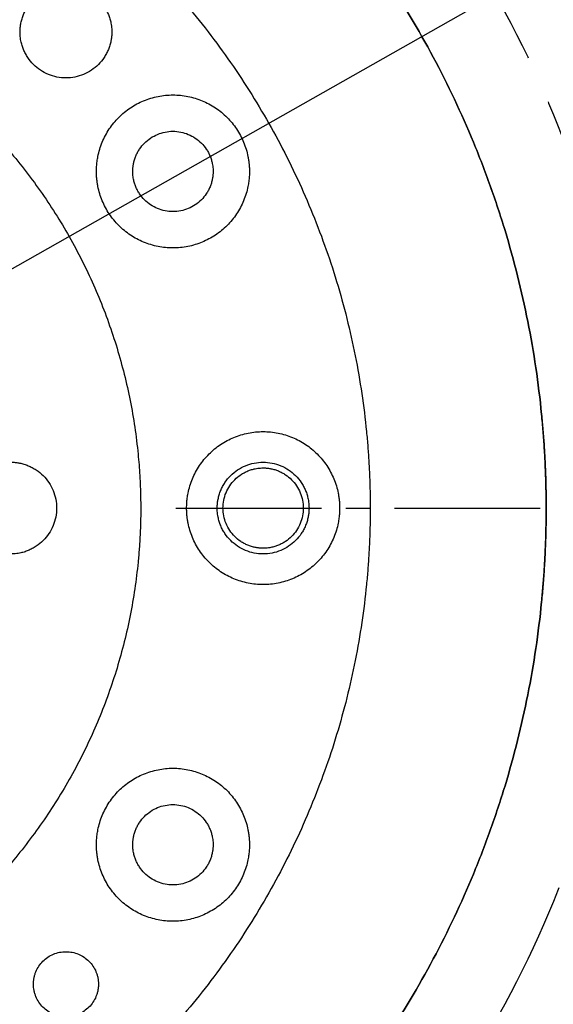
# Model space of a CAD drawing. Header units: millimetres. Extents: x 4624 to 7637, y -669 to 1387.
# Tile 18 of 84: x 5444 to 5514, y 48 to 177. Entities that reach past the tile are written whole.
import ezdxf

# ---------------------------------------------------------------- set-up
doc = ezdxf.new("R2010")
doc.units = ezdxf.units.MM
doc.linetypes.add('CENTER', pattern=[50.8, 31.75, -6.35, 6.35, -6.35])
doc.linetypes.add('CENTER2', pattern=[28.575, 19.05, -3.175, 3.175, -3.175])
doc.layers.add('标注', color=3, linetype='Continuous', lineweight=25)
doc.layers.add('点划线', color=1, linetype='CENTER', lineweight=25)
doc.styles.get("Standard").update_dxf_attribs({"font": 'SimSun.ttf'})
doc.dimstyles.new('ISO-25', dxfattribs={"dimscale": 2.5, "dimtxt": 8, "dimasz": 6, "dimexe": 1, "dimexo": 0, "dimgap": 1.5, "dimtad": 1, "dimtoh": 1, "dimdsep": 46, "dimtxsty": 'Standard', "dimcen": 2.5, "dimclrd": 3, "dimclre": 3, "dimclrt": 3, "dimadec": 0, "dimazin": 0, "dimtfac": 1, "dimtmove": 0, "dimatfit": 3, "dimfxl": 0, "dimarcsym": 0})

# ---------------------------------------------------------------- blocks, each defined once
blk = doc.blocks.new('*U68')
at = {"layer": '点划线', "color": 0, "linetype": 'CENTER2', "lineweight": -3, "transparency": 16777216}
blk.add_line((76.6, 0), (386.5, 0), dxfattribs=at)
blk = doc.blocks.new('*D71')
at = {"layer": 'Defpoints', "color": 0, "lineweight": -3, "transparency": 16777216}
for p in [(5460.84, 227.57), (5387.71, 112.9), (5387.71, 112.9), (5445.19, -10.35), (5785.49, -65.67)]:
    blk.add_point(p, dxfattribs=at)
at = {"layer": '标注', "color": 3, "lineweight": -2, "transparency": 16777216}
for p, q in [((5460.84, 227.57), (5623.51, 482.64)), ((5445.19, -10.35), (5573.04, -284.54))]:
    blk.add_line(p, q, dxfattribs=at)
blk.add_arc((5387.71, 112.9), 436.03, 296.9712, 55.5009, dxfattribs=at)
at = {"layer": '标注', "color": 3, "lineweight": -3, "transparency": 16777216}
for points in [[(5633.29, 470.16), (5636.05, 474.33), (5622.17, 480.53)], [(5586.56, -277.94), (5584.37, -273.45), (5571.98, -282.27)]]:
    blk.add_solid(points, dxfattribs=at)
at = {"layer": '标注', "color": 3, "lineweight": -3, "transparency": 16777216, "insert": (5809.03, 278.92), "char_height": 20, "width": 479.6581, "attachment_point": 5, "rotation": 291.5057}
blk.add_mtext('122°（电子限位）', dxfattribs=at)
blk = doc.blocks.new('*D72')
at = {"layer": 'Defpoints', "color": 0, "lineweight": -3, "transparency": 16777216}
for p in [(5460.84, 227.57), (5387.71, 112.9), (5387.71, 112.9), (5423.75, -18.24), (5819.99, -142.74)]:
    blk.add_point(p, dxfattribs=at)
at = {"layer": '标注', "color": 3, "lineweight": -2, "transparency": 16777216}
for p, q in [((5460.84, 227.57), (5659.1, 538.44)), ((5423.75, -18.24), (5521.44, -373.77))]:
    blk.add_line(p, q, dxfattribs=at)
blk.add_arc((5387.71, 112.9), 502.21, 287.0759, 55.7607, dxfattribs=at)
at = {"layer": '标注', "color": 3, "lineweight": -3, "transparency": 16777216}
for points in [[(5668.91, 525.99), (5671.66, 530.17), (5657.76, 536.33)], [(5535.88, -369.57), (5534.48, -364.77), (5520.78, -371.36)]]:
    blk.add_solid(points, dxfattribs=at)
at = {"layer": '标注', "color": 3, "lineweight": -3, "transparency": 16777216, "insert": (5869.42, 306.78), "char_height": 20, "width": 519.0828, "attachment_point": 5, "rotation": 291.924}
blk.add_mtext('132°（机械限位）', dxfattribs=at)
blk = doc.blocks.new('*D75')
at = {"layer": 'Defpoints', "color": 0, "lineweight": -3, "transparency": 16777216}
for p in [(5506.01, 179.99), (5269.41, 45.81)]:
    blk.add_point(p, dxfattribs=at)
at = {"layer": '标注', "color": 3, "lineweight": -2, "transparency": 16777216}
for p, q in [((5519.06, 187.39), (5532.11, 194.79)), ((5506.01, 179.99), (5269.41, 45.81)), ((4912.91, -156.36), (5256.36, 38.42)), ((4770.5, -156.36), (4912.91, -156.36))]:
    blk.add_line(p, q, dxfattribs=at)
at = {"layer": '标注', "color": 3, "lineweight": -3, "transparency": 16777216}
for points in [[(5517.83, 189.57), (5520.29, 185.22), (5506.01, 179.99)], [(5255.13, 40.59), (5257.6, 36.24), (5269.41, 45.81)]]:
    blk.add_solid(points, dxfattribs=at)
at = {"layer": '标注', "color": 3, "lineweight": -3, "transparency": 16777216, "insert": (4839.83, -122.7), "char_height": 20, "width": 147.8801, "attachment_point": 5}
blk.add_mtext('∅272\\P安装分布圆', dxfattribs=at)
blk = doc.blocks.new('*D76')
at = {"layer": 'Defpoints', "color": 0, "lineweight": -3, "transparency": 16777216}
for p in [(5504.24, 477.75), (5271.19, -251.94)]:
    blk.add_point(p, dxfattribs=at)
at = {"layer": '标注', "color": 3, "lineweight": -2, "transparency": 16777216}
for p, q in [((5519.1, 524.3), (5508.8, 492.04)), ((5631.91, 524.3), (5519.1, 524.3)), ((5271.19, -251.94), (5504.24, 477.75)), ((5266.62, -266.23), (5262.06, -280.52))]:
    blk.add_line(p, q, dxfattribs=at)
at = {"layer": '标注', "color": 3, "lineweight": -3, "transparency": 16777216}
for points in [[(5506.42, 492.8), (5511.18, 491.28), (5504.24, 477.75)], [(5264.24, -265.47), (5269.01, -266.99), (5271.19, -251.94)]]:
    blk.add_solid(points, dxfattribs=at)
at = {"layer": '标注', "color": 3, "lineweight": -3, "transparency": 16777216, "insert": (5577.38, 557.96), "char_height": 20, "width": 450.2726, "attachment_point": 5}
blk.add_mtext('∅766\\P回转直径', dxfattribs=at)

msp = doc.modelspace()

# ---------------------------------------------------------------- linework, layer by layer
at = {"color": 7, "linetype": 'Continuous', "lineweight": 25}
for points, knots in [([(5232.212, 112.904), (5232.212, 120.869), (5232.825, 128.833), (5235.263, 144.574), (5237.088, 152.351), (5241.906, 167.534), (5244.9, 174.94), (5251.985, 189.206), (5256.077, 196.066), (5265.262, 209.08), (5270.356, 215.234), (5281.425, 226.688), (5287.4, 231.99), (5300.092, 241.615), (5306.808, 245.939), (5320.824, 253.509), (5328.123, 256.754), (5343.132, 262.09), (5350.841, 264.18), (5366.49, 267.155), (5374.429, 268.04), (5390.348, 268.586), (5398.329, 268.246), (5414.145, 266.348), (5421.979, 264.79), (5437.318, 260.495), (5444.822, 257.756), (5459.323, 251.163), (5466.319, 247.309), (5479.64, 238.574), (5485.964, 233.694), (5497.791, 223.024), (5503.293, 217.234), (5508.32, 211.056)], [0, 0, 0, 0, 0.0625, 0.0625, 0.125, 0.125, 0.1875, 0.1875, 0.25, 0.25, 0.3125, 0.3125, 0.375, 0.375, 0.4375, 0.4375, 0.5, 0.5, 0.5625, 0.5625, 0.625, 0.625, 0.6875, 0.6875, 0.75, 0.75, 0.8125, 0.8125, 0.875, 0.875, 0.9375, 0.9375, 1, 1, 1, 1]), ([(5506.769, 209.794), (5506.504, 210.118), (5505.974, 210.766), (5505.17, 211.729), (5504.358, 212.686), (5503.538, 213.637), (5502.71, 214.581), (5501.875, 215.517), (5501.032, 216.448), (5500.181, 217.371), (5499.322, 218.288), (5498.456, 219.198), (5497.582, 220.101), (5495.232, 222.49), (5491.305, 226.26), (5485.619, 231.206), (5479.697, 235.867), (5473.551, 240.233), (5467.2, 244.292), (5458.478, 249.281), (5447.132, 254.703), (5432.948, 259.846), (5418.327, 263.571), (5403.412, 265.848), (5388.345, 266.649), (5373.273, 265.972), (5358.339, 263.818), (5343.688, 260.214), (5329.462, 255.188), (5315.795, 248.795), (5302.823, 241.09), (5290.666, 232.154), (5279.446, 222.066), (5269.266, 210.93), (5260.23, 198.847), (5252.419, 185.939), (5245.913, 172.325), (5240.77, 158.141), (5237.045, 143.52), (5234.768, 128.605), (5233.967, 113.538), (5234.644, 98.465), (5236.798, 83.532), (5239.802, 71.322), (5242.914, 61.769), (5245.599, 54.725), (5248.625, 47.82), (5251.985, 41.075), (5255.673, 34.503), (5258.726, 29.638), (5260.929, 26.36), (5262.156, 24.59), (5263.407, 22.838), (5264.682, 21.104), (5265.981, 19.388), (5267.302, 17.69), (5268.204, 16.573), (5268.654, 16.015)], [0, 0, 0, 0, 0.0026045, 0.00520852, 0.00781221, 0.01041576, 0.01301934, 0.01562313, 0.01822729, 0.02083201, 0.02343747, 0.02604382, 0.02865125, 0.03125993, 0.04689351, 0.06251682, 0.07813785, 0.0937737, 0.10940728, 0.12503058, 0.15627804, 0.1875255, 0.21877296, 0.25002042, 0.28126788, 0.31251533, 0.34376279, 0.37501025, 0.40625771, 0.43750517, 0.46875262, 0.50000008, 0.53124754, 0.562495, 0.59374246, 0.62498992, 0.65623737, 0.68748483, 0.71873229, 0.74997975, 0.78122721, 0.81247466, 0.84372212, 0.87496958, 0.89059061, 0.90622646, 0.92186004, 0.93748335, 0.95310438, 0.96874023, 0.9732109, 0.97767845, 0.98214374, 0.98660766, 0.99107109, 0.99553491, 1, 1, 1, 1]), ([(5512.712, 112.904), (5512.711, 113.276), (5512.709, 114.02), (5512.693, 115.136), (5512.669, 116.251), (5512.634, 117.366), (5512.589, 118.48), (5512.534, 119.594), (5512.47, 120.708), (5512.395, 121.821), (5512.31, 122.933), (5512.216, 124.045), (5511.955, 126.822), (5511.409, 131.253), (5510.359, 137.3), (5509.015, 143.289), (5507.377, 149.204), (5505.452, 155.032), (5502.507, 162.666), (5498.129, 171.924), (5491.813, 182.462), (5484.493, 192.331), (5476.242, 201.435), (5467.138, 209.686), (5457.27, 217.005), (5446.731, 223.322), (5435.624, 228.575), (5424.056, 232.714), (5412.137, 235.7), (5399.984, 237.502), (5387.712, 238.105), (5375.44, 237.502), (5363.286, 235.7), (5351.368, 232.714), (5339.799, 228.575), (5328.692, 223.322), (5318.154, 217.005), (5308.285, 209.686), (5299.181, 201.435), (5290.93, 192.331), (5283.611, 182.462), (5277.294, 171.924), (5272.916, 162.666), (5269.971, 155.033), (5268.046, 149.205), (5266.409, 143.289), (5265.065, 137.301), (5264.015, 131.253), (5263.431, 126.515), (5263.124, 123.12), (5262.974, 121.08), (5262.857, 119.038), (5262.773, 116.995), (5262.721, 114.95), (5262.715, 113.586), (5262.712, 112.904)], [0, 0, 0, 0, 0.0028432, 0.0056854, 0.0085269, 0.0113679, 0.0142086, 0.0170493, 0.0198901, 0.0227314, 0.0255733, 0.0284161, 0.0312599, 0.0468863, 0.0625168, 0.0781432, 0.0937737, 0.1094001, 0.1250306, 0.156278, 0.1875255, 0.218773, 0.2500204, 0.2812679, 0.3125153, 0.3437628, 0.3750103, 0.4062577, 0.4375052, 0.4687527, 0.5000001, 0.5312476, 0.562495, 0.5937425, 0.62499, 0.6562374, 0.6874849, 0.7187324, 0.7499798, 0.7812273, 0.8124747, 0.8437222, 0.8749697, 0.890596, 0.9062265, 0.9218529, 0.9374834, 0.9531098, 0.9687403, 0.973952, 0.9791611, 0.9843691, 0.9895773, 0.9947871, 1, 1, 1, 1]), ([(5262.712, 112.904), (5262.713, 113.276), (5262.715, 114.02), (5262.73, 115.136), (5262.755, 116.251), (5262.79, 117.366), (5262.834, 118.48), (5262.889, 119.594), (5262.954, 120.708), (5263.028, 121.821), (5263.113, 122.933), (5263.208, 124.045), (5263.469, 126.822), (5264.015, 131.253), (5265.064, 137.3), (5266.409, 143.289), (5268.046, 149.204), (5269.971, 155.032), (5272.916, 162.666), (5277.294, 171.924), (5283.611, 182.462), (5290.93, 192.331), (5299.181, 201.435), (5308.285, 209.686), (5318.154, 217.005), (5328.692, 223.322), (5339.799, 228.575), (5351.368, 232.714), (5363.286, 235.7), (5375.44, 237.502), (5387.712, 238.105), (5399.984, 237.502), (5412.137, 235.7), (5424.056, 232.714), (5435.624, 228.575), (5446.731, 223.322), (5457.27, 217.005), (5467.138, 209.686), (5476.242, 201.435), (5484.493, 192.331), (5491.813, 182.462), (5498.129, 171.924), (5502.507, 162.666), (5505.452, 155.033), (5507.377, 149.205), (5509.014, 143.289), (5510.359, 137.301), (5511.409, 131.253), (5511.993, 126.515), (5512.299, 123.12), (5512.45, 121.08), (5512.567, 119.038), (5512.65, 116.995), (5512.702, 114.95), (5512.709, 113.586), (5512.712, 112.904)], [0, 0, 0, 0, 0.0028432, 0.0056854, 0.0085269, 0.0113679, 0.0142086, 0.0170493, 0.0198901, 0.0227314, 0.0255733, 0.0284161, 0.0312599, 0.0468863, 0.0625168, 0.0781431, 0.0937737, 0.1094, 0.1250306, 0.156278, 0.1875255, 0.218773, 0.2500204, 0.2812679, 0.3125153, 0.3437628, 0.3750103, 0.4062577, 0.4375052, 0.4687527, 0.5000001, 0.5312476, 0.562495, 0.5937425, 0.62499, 0.6562374, 0.6874849, 0.7187324, 0.7499798, 0.7812273, 0.8124747, 0.8437222, 0.8749697, 0.8905961, 0.9062265, 0.921853, 0.9374834, 0.9531098, 0.9687403, 0.973952, 0.9791612, 0.9843691, 0.9895773, 0.9947872, 1, 1, 1, 1]), ([(5285.712, 112.904), (5285.713, 113.238), (5285.715, 113.906), (5285.73, 114.907), (5285.754, 115.908), (5285.789, 116.909), (5285.833, 117.909), (5285.887, 118.908), (5285.951, 119.908), (5286.024, 120.906), (5286.108, 121.905), (5286.326, 124.231), (5286.775, 127.877), (5287.631, 132.811), (5288.729, 137.698), (5290.065, 142.525), (5291.635, 147.281), (5294.038, 153.51), (5297.611, 161.064), (5302.765, 169.663), (5308.738, 177.716), (5315.471, 185.145), (5322.9, 191.878), (5330.952, 197.851), (5339.552, 203.005), (5348.615, 207.291), (5358.055, 210.669), (5367.781, 213.105), (5377.698, 214.576), (5387.712, 215.068), (5397.726, 214.576), (5407.643, 213.105), (5417.368, 210.669), (5426.808, 207.291), (5435.872, 203.005), (5444.471, 197.851), (5452.524, 191.878), (5459.953, 185.145), (5466.686, 177.716), (5472.658, 169.663), (5477.812, 161.064), (5481.385, 153.51), (5483.788, 147.281), (5485.359, 142.526), (5486.695, 137.699), (5487.792, 132.812), (5488.648, 127.877), (5489.139, 123.9), (5489.404, 120.907), (5489.542, 118.91), (5489.639, 116.91), (5489.7, 114.908), (5489.708, 113.572), (5489.712, 112.904)], [0, 0, 0, 0, 0.0031273, 0.0062536, 0.009379, 0.0125039, 0.0156287, 0.0187535, 0.0218787, 0.0250047, 0.0281316, 0.0312599, 0.0468858, 0.0625168, 0.0781427, 0.0937737, 0.1093996, 0.1250306, 0.156278, 0.1875255, 0.218773, 0.2500204, 0.2812679, 0.3125154, 0.3437628, 0.3750103, 0.4062578, 0.4375053, 0.4687527, 0.5000002, 0.5312477, 0.5624951, 0.5937426, 0.6249901, 0.6562375, 0.687485, 0.7187325, 0.7499799, 0.7812274, 0.8124749, 0.8437223, 0.8749698, 0.8905957, 0.9062267, 0.9218526, 0.9374836, 0.9531094, 0.9687405, 0.974994, 0.9812443, 0.9874937, 0.9937449, 1, 1, 1, 1]), ([(5508.32, 211.056), (5513.908, 204.19), (5518.907, 196.847), (5527.586, 181.416), (5531.265, 173.329), (5537.194, 156.648), (5539.445, 148.054), (5542.454, 130.608), (5543.212, 121.756), (5543.212, 112.904)], [0, 0, 0, 0, 0.25, 0.25, 0.5, 0.5, 0.75, 0.75, 1, 1, 1, 1]), ([(5541.212, 112.904), (5541.211, 113.301), (5541.209, 114.096), (5541.195, 115.287), (5541.172, 116.478), (5541.139, 117.668), (5541.098, 118.859), (5541.047, 120.049), (5540.987, 121.239), (5540.917, 122.428), (5540.839, 123.618), (5540.751, 124.807), (5540.508, 127.777), (5540.001, 132.518), (5539.025, 138.999), (5537.773, 145.433), (5536.248, 151.808), (5534.452, 158.113), (5532.389, 164.334), (5530.062, 170.462), (5527.475, 176.485), (5524.634, 182.394), (5521.544, 188.173), (5518.21, 193.816), (5515.431, 198.092), (5513.36, 201.088), (5512.092, 202.867), (5510.799, 204.628), (5509.482, 206.37), (5508.141, 208.094), (5507.226, 209.227), (5506.769, 209.794)], [0, 0, 0, 0, 0.0113623, 0.0227229, 0.0340825, 0.0454419, 0.0568017, 0.0681625, 0.0795251, 0.0908902, 0.1022584, 0.1136304, 0.125007, 0.1875196, 0.2500048, 0.3124795, 0.3750026, 0.4375152, 0.5000004, 0.562475, 0.6249982, 0.6875108, 0.749996, 0.8124706, 0.8749938, 0.8958443, 0.9166827, 0.9375132, 0.9583402, 0.9791677, 1, 1, 1, 1]), ([(5315.712, 112.904), (5315.713, 113.199), (5315.715, 113.788), (5315.732, 114.671), (5315.759, 115.554), (5315.797, 116.437), (5315.845, 117.319), (5315.905, 118.2), (5315.975, 119.081), (5316.138, 120.841), (5316.462, 123.473), (5317.067, 126.956), (5317.841, 130.406), (5318.784, 133.813), (5319.893, 137.17), (5321.589, 141.567), (5324.111, 146.9), (5327.75, 152.97), (5331.966, 158.654), (5336.718, 163.898), (5341.962, 168.651), (5347.646, 172.866), (5353.717, 176.505), (5360.114, 179.531), (5366.778, 181.915), (5373.643, 183.634), (5380.643, 184.673), (5387.712, 185.02), (5394.78, 184.673), (5401.781, 183.634), (5408.646, 181.915), (5415.309, 179.531), (5421.707, 176.505), (5427.777, 172.866), (5433.461, 168.651), (5438.705, 163.898), (5443.458, 158.654), (5447.674, 152.97), (5451.312, 146.9), (5453.834, 141.567), (5455.53, 137.17), (5456.639, 133.814), (5457.582, 130.406), (5458.356, 126.957), (5458.961, 123.473), (5459.307, 120.666), (5459.494, 118.554), (5459.592, 117.143), (5459.661, 115.732), (5459.704, 114.318), (5459.709, 113.376), (5459.712, 112.904)], [0, 0, 0, 0, 0.0039087, 0.0078159, 0.0117222, 0.0156281, 0.0195342, 0.0234412, 0.0273495, 0.0312598, 0.0468846, 0.0625167, 0.0781416, 0.0937736, 0.1093985, 0.1250305, 0.156278, 0.1875255, 0.2187729, 0.2500204, 0.2812679, 0.3125153, 0.3437628, 0.3750103, 0.4062577, 0.4375052, 0.4687527, 0.5000001, 0.5312476, 0.5624951, 0.5937426, 0.62499, 0.6562375, 0.687485, 0.7187324, 0.7499799, 0.7812274, 0.8124748, 0.8437223, 0.8749698, 0.8905946, 0.9062267, 0.9218515, 0.9374836, 0.9531084, 0.9687405, 0.9749936, 0.9812437, 0.9874932, 0.9937445, 1, 1, 1, 1]), ([(5443.937, 175.13), (5443.938, 175.208), (5443.94, 175.365), (5443.954, 175.6), (5443.977, 175.835), (5444.01, 176.068), (5444.072, 176.416), (5444.186, 176.874), (5444.385, 177.429), (5444.637, 177.962), (5445.041, 178.636), (5445.667, 179.4), (5446.582, 180.15), (5447.626, 180.709), (5448.759, 181.052), (5449.937, 181.168), (5451.115, 181.052), (5452.248, 180.709), (5453.292, 180.15), (5454.207, 179.4), (5454.833, 178.636), (5455.237, 177.963), (5455.489, 177.43), (5455.688, 176.874), (5455.815, 176.366), (5455.89, 175.914), (5455.93, 175.523), (5455.935, 175.261), (5455.937, 175.13)], [0, 0, 0, 0, 0.0125167, 0.025013, 0.0375082, 0.0500218, 0.0625729, 0.0938223, 0.1251112, 0.1563367, 0.1876558, 0.2501258, 0.3125947, 0.3750647, 0.4375336, 0.5000035, 0.5624724, 0.6249424, 0.6874113, 0.7498813, 0.8123454, 0.8436289, 0.8748944, 0.9061237, 0.9374401, 0.9582892, 0.9791125, 1, 1, 1, 1]), ([(5455.937, 175.13), (5455.936, 175.051), (5455.934, 174.894), (5455.92, 174.659), (5455.897, 174.425), (5455.865, 174.191), (5455.803, 173.843), (5455.688, 173.385), (5455.489, 172.83), (5455.237, 172.297), (5454.833, 171.623), (5454.207, 170.859), (5453.292, 170.109), (5452.248, 169.551), (5451.115, 169.207), (5449.937, 169.091), (5448.759, 169.207), (5447.626, 169.551), (5446.582, 170.109), (5445.667, 170.859), (5445.041, 171.623), (5444.637, 172.297), (5444.385, 172.83), (5444.186, 173.385), (5444.059, 173.893), (5443.984, 174.346), (5443.944, 174.737), (5443.94, 174.999), (5443.937, 175.13)], [0, 0, 0, 0, 0.0125167, 0.025013, 0.0375082, 0.0500218, 0.0625729, 0.0938223, 0.1251112, 0.1563367, 0.1876558, 0.2501258, 0.3125947, 0.3750647, 0.4375336, 0.5000035, 0.5624724, 0.6249424, 0.6874113, 0.7498813, 0.8123454, 0.8436289, 0.8748944, 0.9061237, 0.9374401, 0.9582892, 0.9791125, 1, 1, 1, 1]), ([(5453.922, 156.904), (5453.923, 157.013), (5453.925, 157.232), (5453.942, 157.558), (5453.968, 157.884), (5454.006, 158.209), (5454.054, 158.533), (5454.151, 159.07), (5454.337, 159.812), (5454.668, 160.737), (5455.088, 161.626), (5455.762, 162.749), (5456.805, 164.021), (5458.33, 165.273), (5460.07, 166.203), (5461.958, 166.775), (5463.922, 166.969), (5465.885, 166.775), (5467.773, 166.203), (5469.514, 165.273), (5471.039, 164.021), (5472.082, 162.749), (5472.755, 161.626), (5473.175, 160.738), (5473.507, 159.812), (5473.706, 159.017), (5473.818, 158.372), (5473.878, 157.885), (5473.915, 157.396), (5473.92, 157.068), (5473.922, 156.904)], [0, 0, 0, 0, 0.0104392, 0.0208589, 0.0312704, 0.0416847, 0.0521132, 0.0625669, 0.0938131, 0.1251117, 0.1563578, 0.1876564, 0.2501254, 0.3125945, 0.3750635, 0.4375325, 0.5000016, 0.5624706, 0.6249397, 0.6874087, 0.7498777, 0.8123468, 0.8435929, 0.8748915, 0.9061377, 0.9374362, 0.9530863, 0.968705, 0.9843303, 1, 1, 1, 1]), ([(5458.672, 156.904), (5458.673, 156.973), (5458.674, 157.111), (5458.687, 157.317), (5458.707, 157.522), (5458.735, 157.726), (5458.79, 158.03), (5458.89, 158.431), (5459.064, 158.917), (5459.284, 159.383), (5459.638, 159.973), (5460.186, 160.641), (5460.986, 161.298), (5461.9, 161.786), (5462.891, 162.087), (5463.922, 162.188), (5464.953, 162.087), (5465.944, 161.786), (5466.858, 161.298), (5467.658, 160.641), (5468.206, 159.973), (5468.56, 159.383), (5468.78, 158.916), (5468.954, 158.43), (5469.066, 157.985), (5469.131, 157.59), (5469.166, 157.248), (5469.17, 157.019), (5469.172, 156.904)], [0, 0, 0, 0, 0.012538, 0.0250442, 0.0375381, 0.050039, 0.0625664, 0.0938555, 0.1251115, 0.1564007, 0.1876566, 0.250126, 0.3125954, 0.3750648, 0.4375343, 0.5000037, 0.5624731, 0.6249425, 0.6874119, 0.7498813, 0.8123508, 0.8436401, 0.8748959, 0.906185, 0.9374821, 0.9583254, 0.9791348, 1, 1, 1, 1]), ([(5473.922, 156.904), (5473.921, 156.795), (5473.919, 156.577), (5473.902, 156.25), (5473.876, 155.924), (5473.838, 155.599), (5473.79, 155.276), (5473.693, 154.739), (5473.507, 153.997), (5473.176, 153.072), (5472.756, 152.183), (5472.082, 151.06), (5471.039, 149.787), (5469.514, 148.536), (5467.773, 147.606), (5465.885, 147.033), (5463.922, 146.84), (5461.958, 147.033), (5460.07, 147.606), (5458.33, 148.536), (5456.805, 149.787), (5455.762, 151.059), (5455.089, 152.182), (5454.669, 153.071), (5454.337, 153.996), (5454.138, 154.791), (5454.026, 155.436), (5453.966, 155.923), (5453.929, 156.413), (5453.924, 156.74), (5453.922, 156.904)], [0, 0, 0, 0, 0.0104392, 0.0208589, 0.0312704, 0.0416847, 0.0521132, 0.0625669, 0.0938131, 0.1251117, 0.1563578, 0.1876564, 0.2501254, 0.3125945, 0.3750635, 0.4375325, 0.5000016, 0.5624706, 0.6249397, 0.6874087, 0.7498777, 0.8123468, 0.8435929, 0.8748915, 0.9061377, 0.9374362, 0.9530863, 0.968705, 0.9843303, 1, 1, 1, 1]), ([(5469.172, 156.904), (5469.171, 156.835), (5469.17, 156.698), (5469.157, 156.492), (5469.137, 156.287), (5469.109, 156.083), (5469.054, 155.778), (5468.954, 155.378), (5468.78, 154.892), (5468.56, 154.425), (5468.206, 153.836), (5467.658, 153.168), (5466.858, 152.511), (5465.944, 152.023), (5464.953, 151.722), (5463.922, 151.62), (5462.891, 151.722), (5461.9, 152.023), (5460.986, 152.511), (5460.186, 153.168), (5459.638, 153.836), (5459.284, 154.425), (5459.064, 154.892), (5458.89, 155.378), (5458.778, 155.823), (5458.713, 156.219), (5458.678, 156.561), (5458.674, 156.79), (5458.672, 156.904)], [0, 0, 0, 0, 0.012538, 0.0250442, 0.0375381, 0.050039, 0.0625664, 0.0938555, 0.1251115, 0.1564007, 0.1876566, 0.250126, 0.3125954, 0.3750648, 0.4375343, 0.5000037, 0.5624731, 0.6249425, 0.6874119, 0.7498813, 0.8123508, 0.8436401, 0.8748959, 0.906185, 0.9374821, 0.9583254, 0.9791348, 1, 1, 1, 1]), ([(5465.712, 112.904), (5465.713, 113.013), (5465.715, 113.232), (5465.731, 113.558), (5465.758, 113.884), (5465.795, 114.209), (5465.843, 114.533), (5465.941, 115.07), (5466.127, 115.812), (5466.458, 116.737), (5466.878, 117.626), (5467.551, 118.749), (5468.595, 120.021), (5470.12, 121.273), (5471.86, 122.203), (5473.748, 122.775), (5475.712, 122.969), (5477.675, 122.775), (5479.563, 122.203), (5481.303, 121.273), (5482.828, 120.021), (5483.872, 118.749), (5484.545, 117.626), (5484.965, 116.738), (5485.297, 115.812), (5485.495, 115.017), (5485.608, 114.372), (5485.667, 113.885), (5485.705, 113.396), (5485.709, 113.068), (5485.712, 112.904)], [0, 0, 0, 0, 0.0104392, 0.0208589, 0.0312704, 0.0416847, 0.0521132, 0.0625669, 0.0938131, 0.1251117, 0.1563578, 0.1876564, 0.2501254, 0.3125945, 0.3750635, 0.4375325, 0.5000016, 0.5624706, 0.6249397, 0.6874087, 0.7498777, 0.8123468, 0.8435929, 0.8748915, 0.9061377, 0.9374362, 0.9530863, 0.968705, 0.9843303, 1, 1, 1, 1]), ([(5442.712, 118.904), (5442.79, 118.903), (5442.947, 118.902), (5443.182, 118.887), (5443.417, 118.864), (5443.65, 118.832), (5443.998, 118.77), (5444.456, 118.655), (5445.011, 118.457), (5445.544, 118.205), (5446.218, 117.8), (5446.982, 117.174), (5447.732, 116.259), (5448.291, 115.215), (5448.634, 114.082), (5448.751, 112.904), (5448.634, 111.726), (5448.291, 110.593), (5447.732, 109.549), (5446.982, 108.634), (5446.218, 108.008), (5445.545, 107.604), (5445.012, 107.352), (5444.457, 107.153), (5443.948, 107.026), (5443.496, 106.952), (5443.105, 106.912), (5442.843, 106.907), (5442.712, 106.904)], [0, 0, 0, 0, 0.0125167, 0.025013, 0.0375082, 0.0500218, 0.0625729, 0.0938223, 0.1251112, 0.1563367, 0.1876558, 0.2501258, 0.3125947, 0.3750647, 0.4375336, 0.5000035, 0.5624724, 0.6249424, 0.6874113, 0.7498813, 0.8123454, 0.8436289, 0.8748944, 0.9061237, 0.9374401, 0.9582892, 0.9791125, 1, 1, 1, 1]), ([(5469.712, 112.904), (5469.713, 112.983), (5469.714, 113.14), (5469.729, 113.375), (5469.752, 113.61), (5469.784, 113.843), (5469.846, 114.191), (5469.961, 114.649), (5470.16, 115.204), (5470.412, 115.737), (5470.816, 116.411), (5471.442, 117.174), (5472.357, 117.925), (5473.401, 118.483), (5474.534, 118.827), (5475.712, 118.943), (5476.89, 118.827), (5478.023, 118.483), (5479.067, 117.925), (5479.982, 117.174), (5480.608, 116.411), (5481.012, 115.737), (5481.264, 115.204), (5481.463, 114.649), (5481.59, 114.14), (5481.664, 113.688), (5481.704, 113.297), (5481.709, 113.035), (5481.712, 112.904)], [0, 0, 0, 0, 0.0125373, 0.0250432, 0.0375371, 0.0500384, 0.0625663, 0.0938535, 0.1251115, 0.1563986, 0.1876566, 0.250126, 0.3125954, 0.3750648, 0.4375342, 0.5000037, 0.5624731, 0.6249425, 0.6874119, 0.7498813, 0.8123507, 0.8436379, 0.8748959, 0.906183, 0.937441, 0.9583154, 0.9791386, 1, 1, 1, 1]), ([(5475.712, 107.654), (5475.643, 107.655), (5475.506, 107.657), (5475.3, 107.669), (5475.095, 107.689), (5474.891, 107.718), (5474.586, 107.772), (5474.185, 107.872), (5473.7, 108.046), (5473.233, 108.267), (5472.644, 108.62), (5471.975, 109.168), (5471.319, 109.969), (5470.83, 110.882), (5470.53, 111.874), (5470.428, 112.904), (5470.53, 113.935), (5470.83, 114.926), (5471.319, 115.84), (5471.975, 116.641), (5472.643, 117.188), (5473.233, 117.542), (5473.699, 117.762), (5474.185, 117.936), (5474.63, 118.048), (5475.025, 118.113), (5475.368, 118.148), (5475.597, 118.152), (5475.712, 118.154)], [0, 0, 0, 0, 0.0125095, 0.0250031, 0.0375, 0.0500197, 0.0625815, 0.0938543, 0.1251107, 0.1563211, 0.1876546, 0.2501251, 0.312593, 0.3750635, 0.4375315, 0.500002, 0.5624699, 0.6249404, 0.6874083, 0.7498788, 0.8123388, 0.8436242, 0.8748931, 0.9061167, 0.9373983, 0.9582769, 0.9791142, 1, 1, 1, 1]), ([(5475.712, 118.154), (5475.78, 118.153), (5475.918, 118.152), (5476.123, 118.139), (5476.328, 118.119), (5476.533, 118.091), (5476.838, 118.036), (5477.238, 117.936), (5477.724, 117.763), (5478.19, 117.542), (5478.78, 117.188), (5479.448, 116.641), (5480.105, 115.84), (5480.594, 114.926), (5480.894, 113.935), (5480.996, 112.904), (5480.894, 111.874), (5480.594, 110.882), (5480.105, 109.969), (5479.448, 109.168), (5478.78, 108.62), (5478.191, 108.267), (5477.724, 108.046), (5477.239, 107.872), (5476.794, 107.761), (5476.398, 107.696), (5476.056, 107.661), (5475.826, 107.656), (5475.712, 107.654)], [0, 0, 0, 0, 0.0125095, 0.0250031, 0.0375, 0.0500197, 0.0625815, 0.0938543, 0.1251107, 0.1563211, 0.1876546, 0.2501251, 0.312593, 0.3750635, 0.4375315, 0.500002, 0.5624699, 0.6249404, 0.6874083, 0.7498788, 0.8123388, 0.8436242, 0.8748931, 0.9061167, 0.9373983, 0.9582769, 0.9791142, 1, 1, 1, 1]), ([(5262.712, 112.904), (5262.713, 112.532), (5262.715, 111.788), (5262.73, 110.673), (5262.755, 109.557), (5262.79, 108.442), (5262.834, 107.328), (5262.889, 106.214), (5262.954, 105.101), (5263.028, 103.988), (5263.113, 102.875), (5263.208, 101.763), (5263.469, 98.987), (5264.015, 94.556), (5265.064, 88.509), (5266.409, 82.52), (5268.046, 76.605), (5269.971, 70.776), (5272.916, 63.143), (5277.294, 53.885), (5283.611, 43.346), (5290.93, 33.478), (5299.181, 24.374), (5308.285, 16.123), (5318.154, 8.803), (5328.692, 2.487), (5339.799, -2.766), (5351.368, -6.906), (5363.286, -9.891), (5375.44, -11.694), (5387.712, -12.297), (5399.984, -11.694), (5412.137, -9.891), (5424.056, -6.906), (5435.624, -2.766), (5446.731, 2.487), (5457.27, 8.803), (5467.138, 16.123), (5476.242, 24.374), (5484.493, 33.478), (5491.813, 43.346), (5498.129, 53.885), (5502.507, 63.142), (5505.452, 70.776), (5507.377, 76.604), (5509.014, 82.519), (5510.359, 88.508), (5511.409, 94.555), (5511.993, 99.294), (5512.299, 102.689), (5512.45, 104.729), (5512.567, 106.77), (5512.65, 108.813), (5512.702, 110.858), (5512.709, 112.222), (5512.712, 112.904)], [0, 0, 0, 0, 0.0028432, 0.0056854, 0.0085269, 0.0113679, 0.0142086, 0.0170493, 0.0198901, 0.0227314, 0.0255733, 0.0284161, 0.0312599, 0.0468863, 0.0625168, 0.0781432, 0.0937737, 0.1094001, 0.1250306, 0.156278, 0.1875255, 0.218773, 0.2500204, 0.2812679, 0.3125153, 0.3437628, 0.3750103, 0.4062577, 0.4375052, 0.4687527, 0.5000001, 0.5312476, 0.562495, 0.5937425, 0.62499, 0.6562374, 0.6874849, 0.7187324, 0.7499798, 0.7812273, 0.8124747, 0.8437222, 0.8749697, 0.8905961, 0.9062265, 0.921853, 0.9374834, 0.9531098, 0.9687403, 0.973952, 0.9791612, 0.9843691, 0.9895773, 0.9947872, 1, 1, 1, 1]), ([(5512.712, 112.904), (5512.711, 112.532), (5512.709, 111.788), (5512.693, 110.673), (5512.669, 109.557), (5512.634, 108.442), (5512.589, 107.328), (5512.534, 106.214), (5512.47, 105.101), (5512.395, 103.988), (5512.31, 102.875), (5512.216, 101.763), (5511.955, 98.987), (5511.409, 94.556), (5510.359, 88.509), (5509.015, 82.52), (5507.377, 76.605), (5505.452, 70.776), (5502.507, 63.143), (5498.129, 53.885), (5491.813, 43.346), (5484.493, 33.478), (5476.242, 24.374), (5467.138, 16.123), (5457.27, 8.803), (5446.731, 2.487), (5435.624, -2.766), (5424.056, -6.906), (5412.137, -9.891), (5399.984, -11.694), (5387.712, -12.297), (5375.44, -11.694), (5363.286, -9.891), (5351.368, -6.906), (5339.799, -2.766), (5328.692, 2.487), (5318.154, 8.803), (5308.285, 16.123), (5299.181, 24.374), (5290.93, 33.478), (5283.611, 43.346), (5277.294, 53.885), (5272.916, 63.142), (5269.971, 70.776), (5268.046, 76.604), (5266.409, 82.519), (5265.065, 88.508), (5264.015, 94.555), (5263.431, 99.294), (5263.124, 102.689), (5262.974, 104.729), (5262.857, 106.77), (5262.773, 108.813), (5262.721, 110.858), (5262.715, 112.222), (5262.712, 112.904)], [0, 0, 0, 0, 0.00284317, 0.00568539, 0.00852689, 0.01136789, 0.01420861, 0.01704929, 0.01989015, 0.02273141, 0.02557331, 0.02841607, 0.03125992, 0.04688633, 0.06251681, 0.07814321, 0.09377369, 0.1094001, 0.12503058, 0.15627804, 0.1875255, 0.21877296, 0.25002043, 0.28126789, 0.31251535, 0.34376281, 0.37501027, 0.40625773, 0.4375052, 0.46875266, 0.50000012, 0.53124758, 0.56249504, 0.5937425, 0.62498997, 0.65623743, 0.68748489, 0.71873235, 0.74997981, 0.78122727, 0.81247474, 0.8437222, 0.87496966, 0.890596, 0.90622655, 0.92185289, 0.93748343, 0.95310978, 0.96874032, 0.97395201, 0.97916114, 0.98436911, 0.98957731, 0.99478714, 1, 1, 1, 1]), ([(5543.212, 112.904), (5543.212, 104.94), (5542.599, 96.975), (5540.161, 81.234), (5538.336, 73.457), (5533.517, 58.275), (5530.524, 50.869), (5523.438, 36.602), (5519.347, 29.742), (5510.161, 16.728), (5505.068, 10.575), (5493.999, -0.88), (5488.023, -6.181), (5475.331, -15.807), (5468.615, -20.131), (5454.6, -27.7), (5447.301, -30.946), (5432.292, -36.281), (5424.582, -38.371), (5408.934, -41.347), (5400.995, -42.232), (5385.075, -42.777), (5377.094, -42.437), (5361.279, -40.539), (5353.444, -38.982), (5338.105, -34.686), (5330.601, -31.948), (5316.101, -25.355), (5309.104, -21.5), (5295.784, -12.766), (5289.46, -7.886), (5277.633, 2.785), (5272.13, 8.575), (5267.103, 14.752)], [0, 0, 0, 0, 0.0625, 0.0625, 0.125, 0.125, 0.1875, 0.1875, 0.25, 0.25, 0.3125, 0.3125, 0.375, 0.375, 0.4375, 0.4375, 0.5, 0.5, 0.5625, 0.5625, 0.625, 0.625, 0.6875, 0.6875, 0.75, 0.75, 0.8125, 0.8125, 0.875, 0.875, 0.9375, 0.9375, 1, 1, 1, 1]), ([(5268.654, 16.015), (5268.903, 15.711), (5269.401, 15.102), (5270.156, 14.196), (5270.917, 13.296), (5271.686, 12.402), (5272.461, 11.514), (5273.243, 10.632), (5274.032, 9.756), (5274.828, 8.885), (5275.631, 8.02), (5277.52, 6.018), (5280.559, 2.94), (5284.861, -1.093), (5289.314, -4.959), (5293.914, -8.651), (5298.652, -12.164), (5305.142, -16.601), (5313.569, -21.674), (5324.116, -26.968), (5335.04, -31.436), (5346.273, -35.054), (5357.752, -37.797), (5369.407, -39.653), (5381.17, -40.607), (5392.972, -40.657), (5404.742, -39.8), (5416.412, -38.043), (5427.913, -35.394), (5439.177, -31.872), (5450.137, -27.494), (5460.729, -22.289), (5470.89, -16.285), (5480.56, -9.521), (5489.682, -2.033), (5498.204, 6.132), (5506.072, 14.928), (5513.243, 24.301), (5519.673, 34.198), (5525.325, 44.558), (5530.164, 55.322), (5533.498, 64.575), (5535.732, 72.113), (5537.189, 77.829), (5538.426, 83.596), (5539.44, 89.405), (5540.231, 95.249), (5540.683, 99.946), (5540.928, 103.476), (5541.055, 105.832), (5541.145, 108.188), (5541.201, 110.546), (5541.208, 112.118), (5541.212, 112.904)], [0, 0, 0, 0, 0.0031251, 0.0062498, 0.0093743, 0.0124988, 0.0156235, 0.0187485, 0.0218741, 0.0250005, 0.0281277, 0.0312561, 0.0468856, 0.0625103, 0.0781321, 0.0937645, 0.109394, 0.1250187, 0.1562672, 0.1875156, 0.2187641, 0.2500125, 0.281261, 0.3125094, 0.3437579, 0.3750063, 0.4062548, 0.4375032, 0.4687517, 0.5000001, 0.5312486, 0.562497, 0.5937455, 0.6249939, 0.6562424, 0.6874908, 0.7187393, 0.7499877, 0.7812362, 0.8124846, 0.8437331, 0.8749815, 0.8906033, 0.9062357, 0.9218652, 0.9374899, 0.9531118, 0.9687442, 0.9749988, 0.9812502, 0.9874999, 0.9937493, 1, 1, 1, 1]), ([(5489.712, 112.904), (5489.711, 112.57), (5489.709, 111.903), (5489.694, 110.901), (5489.669, 109.9), (5489.635, 108.9), (5489.591, 107.9), (5489.537, 106.9), (5489.473, 105.901), (5489.399, 104.902), (5489.316, 103.904), (5489.098, 101.578), (5488.648, 97.932), (5487.792, 92.998), (5486.695, 88.111), (5485.359, 83.284), (5483.788, 78.528), (5481.385, 72.299), (5477.812, 64.744), (5472.658, 56.145), (5466.686, 48.092), (5459.953, 40.663), (5452.524, 33.93), (5444.471, 27.958), (5435.872, 22.804), (5426.808, 18.517), (5417.368, 15.139), (5407.643, 12.703), (5397.726, 11.232), (5387.712, 10.74), (5377.698, 11.232), (5367.781, 12.703), (5358.055, 15.139), (5348.615, 18.517), (5339.552, 22.804), (5330.952, 27.958), (5322.9, 33.93), (5315.471, 40.663), (5308.738, 48.092), (5302.765, 56.145), (5297.611, 64.744), (5294.039, 72.298), (5291.636, 78.527), (5290.065, 83.283), (5288.729, 88.11), (5287.632, 92.997), (5286.775, 97.931), (5286.285, 101.908), (5286.02, 104.901), (5285.882, 106.899), (5285.784, 108.899), (5285.723, 110.901), (5285.716, 112.236), (5285.712, 112.904)], [0, 0, 0, 0, 0.0031273, 0.0062536, 0.009379, 0.0125039, 0.0156287, 0.0187535, 0.0218787, 0.0250047, 0.0281316, 0.0312599, 0.0468858, 0.0625168, 0.0781427, 0.0937737, 0.1093996, 0.1250306, 0.156278, 0.1875255, 0.218773, 0.2500204, 0.2812679, 0.3125154, 0.3437628, 0.3750103, 0.4062578, 0.4375053, 0.4687527, 0.5000002, 0.5312477, 0.5624951, 0.5937426, 0.6249901, 0.6562375, 0.687485, 0.7187325, 0.7499799, 0.7812274, 0.8124749, 0.8437223, 0.8749698, 0.8905957, 0.9062267, 0.9218526, 0.9374836, 0.9531094, 0.9687405, 0.974994, 0.9812443, 0.9874937, 0.9937449, 1, 1, 1, 1]), ([(5459.712, 112.904), (5459.711, 112.61), (5459.709, 112.021), (5459.692, 111.137), (5459.665, 110.254), (5459.627, 109.372), (5459.578, 108.49), (5459.519, 107.608), (5459.448, 106.727), (5459.286, 104.968), (5458.961, 102.336), (5458.357, 98.853), (5457.582, 95.403), (5456.639, 91.996), (5455.53, 88.639), (5453.834, 84.242), (5451.312, 78.909), (5447.674, 72.839), (5443.458, 67.155), (5438.705, 61.911), (5433.461, 57.158), (5427.777, 52.942), (5421.707, 49.304), (5415.309, 46.278), (5408.646, 43.894), (5401.781, 42.174), (5394.78, 41.136), (5387.712, 40.789), (5380.643, 41.136), (5373.643, 42.174), (5366.778, 43.894), (5360.114, 46.278), (5353.717, 49.304), (5347.646, 52.942), (5341.962, 57.158), (5336.718, 61.911), (5331.966, 67.155), (5327.75, 72.839), (5324.111, 78.909), (5321.59, 84.241), (5319.893, 88.638), (5318.785, 91.995), (5317.841, 95.402), (5317.067, 98.852), (5316.462, 102.335), (5316.116, 105.142), (5315.929, 107.255), (5315.832, 108.665), (5315.763, 110.077), (5315.72, 111.49), (5315.714, 112.433), (5315.712, 112.904)], [0, 0, 0, 0, 0.00390874, 0.00781595, 0.0117222, 0.01562809, 0.01953421, 0.02344115, 0.0273495, 0.03125983, 0.04688463, 0.06251673, 0.07814153, 0.09377362, 0.10939842, 0.12503052, 0.15627799, 0.18752545, 0.21877292, 0.25002039, 0.28126786, 0.31251533, 0.3437628, 0.37501027, 0.40625774, 0.43750521, 0.46875268, 0.50000015, 0.53124762, 0.56249509, 0.59374256, 0.62499002, 0.65623749, 0.68748496, 0.71873243, 0.7499799, 0.78122737, 0.81247484, 0.84372231, 0.87496978, 0.89059469, 0.90622667, 0.92185159, 0.93748357, 0.95310848, 0.96874046, 0.97499365, 0.98124379, 0.98749328, 0.99374455, 1, 1, 1, 1]), ([(5485.712, 112.904), (5485.711, 112.795), (5485.709, 112.577), (5485.692, 112.25), (5485.666, 111.924), (5485.628, 111.599), (5485.58, 111.276), (5485.482, 110.739), (5485.297, 109.997), (5484.966, 109.072), (5484.545, 108.183), (5483.872, 107.06), (5482.828, 105.787), (5481.303, 104.536), (5479.563, 103.606), (5477.675, 103.033), (5475.712, 102.84), (5473.748, 103.033), (5471.86, 103.606), (5470.12, 104.536), (5468.595, 105.787), (5467.552, 107.059), (5466.878, 108.182), (5466.458, 109.071), (5466.127, 109.996), (5465.928, 110.791), (5465.816, 111.436), (5465.756, 111.923), (5465.719, 112.413), (5465.714, 112.74), (5465.712, 112.904)], [0, 0, 0, 0, 0.0104392, 0.0208589, 0.0312704, 0.0416847, 0.0521132, 0.0625669, 0.0938131, 0.1251117, 0.1563578, 0.1876564, 0.2501254, 0.3125945, 0.3750635, 0.4375325, 0.5000016, 0.5624706, 0.6249397, 0.6874087, 0.7498777, 0.8123468, 0.8435929, 0.8748915, 0.9061377, 0.9374362, 0.9530863, 0.968705, 0.9843303, 1, 1, 1, 1]), ([(5481.712, 112.904), (5481.711, 112.826), (5481.709, 112.668), (5481.695, 112.433), (5481.672, 112.199), (5481.639, 111.966), (5481.577, 111.618), (5481.463, 111.16), (5481.264, 110.604), (5481.012, 110.071), (5480.608, 109.397), (5479.982, 108.634), (5479.067, 107.883), (5478.023, 107.325), (5476.89, 106.982), (5475.712, 106.866), (5474.534, 106.982), (5473.401, 107.325), (5472.357, 107.883), (5471.442, 108.634), (5470.816, 109.398), (5470.412, 110.071), (5470.16, 110.605), (5469.961, 111.16), (5469.833, 111.669), (5469.759, 112.121), (5469.719, 112.512), (5469.714, 112.773), (5469.712, 112.904)], [0, 0, 0, 0, 0.0125373, 0.0250432, 0.0375371, 0.0500384, 0.0625663, 0.0938535, 0.1251115, 0.1563986, 0.1876566, 0.250126, 0.3125954, 0.3750648, 0.4375342, 0.5000037, 0.5624731, 0.6249425, 0.6874119, 0.7498813, 0.8123507, 0.8436379, 0.8748959, 0.906183, 0.937441, 0.9583154, 0.9791386, 1, 1, 1, 1]), ([(5453.922, 68.904), (5453.923, 69.013), (5453.925, 69.232), (5453.942, 69.558), (5453.968, 69.884), (5454.006, 70.209), (5454.054, 70.533), (5454.151, 71.07), (5454.337, 71.812), (5454.668, 72.737), (5455.088, 73.626), (5455.762, 74.749), (5456.805, 76.021), (5458.33, 77.273), (5460.07, 78.203), (5461.958, 78.775), (5463.922, 78.969), (5465.885, 78.775), (5467.773, 78.203), (5469.514, 77.273), (5471.039, 76.021), (5472.082, 74.749), (5472.755, 73.626), (5473.175, 72.738), (5473.507, 71.812), (5473.706, 71.017), (5473.818, 70.372), (5473.878, 69.885), (5473.915, 69.396), (5473.92, 69.068), (5473.922, 68.904)], [0, 0, 0, 0, 0.0104392, 0.0208589, 0.0312704, 0.0416847, 0.0521132, 0.0625669, 0.0938131, 0.1251117, 0.1563578, 0.1876564, 0.2501254, 0.3125945, 0.3750635, 0.4375325, 0.5000016, 0.5624706, 0.6249397, 0.6874087, 0.7498777, 0.8123468, 0.8435929, 0.8748915, 0.9061377, 0.9374362, 0.9530863, 0.968705, 0.9843303, 1, 1, 1, 1]), ([(5458.672, 68.904), (5458.673, 68.973), (5458.674, 69.111), (5458.687, 69.317), (5458.707, 69.522), (5458.735, 69.726), (5458.79, 70.03), (5458.89, 70.431), (5459.064, 70.917), (5459.284, 71.383), (5459.638, 71.973), (5460.186, 72.641), (5460.986, 73.298), (5461.9, 73.786), (5462.891, 74.087), (5463.922, 74.188), (5464.953, 74.087), (5465.944, 73.786), (5466.858, 73.298), (5467.658, 72.641), (5468.206, 71.973), (5468.56, 71.383), (5468.78, 70.916), (5468.954, 70.43), (5469.066, 69.985), (5469.131, 69.59), (5469.166, 69.248), (5469.17, 69.019), (5469.172, 68.904)], [0, 0, 0, 0, 0.012538, 0.0250442, 0.0375381, 0.050039, 0.0625664, 0.0938555, 0.1251115, 0.1564007, 0.1876566, 0.250126, 0.3125954, 0.3750648, 0.4375343, 0.5000037, 0.5624731, 0.6249425, 0.6874119, 0.7498813, 0.8123508, 0.8436401, 0.8748959, 0.906185, 0.9374821, 0.9583254, 0.9791348, 1, 1, 1, 1]), ([(5473.922, 68.904), (5473.921, 68.795), (5473.919, 68.577), (5473.902, 68.25), (5473.876, 67.924), (5473.838, 67.599), (5473.79, 67.276), (5473.693, 66.739), (5473.507, 65.997), (5473.176, 65.072), (5472.756, 64.183), (5472.082, 63.06), (5471.039, 61.787), (5469.514, 60.536), (5467.773, 59.606), (5465.885, 59.033), (5463.922, 58.84), (5461.958, 59.033), (5460.07, 59.606), (5458.33, 60.536), (5456.805, 61.787), (5455.762, 63.059), (5455.089, 64.182), (5454.669, 65.071), (5454.337, 65.996), (5454.138, 66.791), (5454.026, 67.436), (5453.966, 67.923), (5453.929, 68.413), (5453.924, 68.74), (5453.922, 68.904)], [0, 0, 0, 0, 0.0104392, 0.0208589, 0.0312704, 0.0416847, 0.0521132, 0.0625669, 0.0938131, 0.1251117, 0.1563578, 0.1876564, 0.2501254, 0.3125945, 0.3750635, 0.4375325, 0.5000016, 0.5624706, 0.6249397, 0.6874087, 0.7498777, 0.8123468, 0.8435929, 0.8748915, 0.9061377, 0.9374362, 0.9530863, 0.968705, 0.9843303, 1, 1, 1, 1]), ([(5469.172, 68.904), (5469.171, 68.835), (5469.17, 68.698), (5469.157, 68.492), (5469.137, 68.287), (5469.109, 68.083), (5469.054, 67.778), (5468.954, 67.378), (5468.78, 66.892), (5468.56, 66.425), (5468.206, 65.836), (5467.658, 65.168), (5466.858, 64.511), (5465.944, 64.023), (5464.953, 63.722), (5463.922, 63.62), (5462.891, 63.722), (5461.9, 64.023), (5460.986, 64.511), (5460.186, 65.168), (5459.638, 65.836), (5459.284, 66.425), (5459.064, 66.892), (5458.89, 67.378), (5458.778, 67.823), (5458.713, 68.219), (5458.678, 68.561), (5458.674, 68.79), (5458.672, 68.904)], [0, 0, 0, 0, 0.012538, 0.0250442, 0.0375381, 0.050039, 0.0625664, 0.0938555, 0.1251115, 0.1564007, 0.1876566, 0.250126, 0.3125954, 0.3750648, 0.4375343, 0.5000037, 0.5624731, 0.6249425, 0.6874119, 0.7498813, 0.8123508, 0.8436401, 0.8748959, 0.906185, 0.9374821, 0.9583254, 0.9791348, 1, 1, 1, 1]), ([(5445.687, 50.679), (5445.688, 50.749), (5445.69, 50.889), (5445.706, 51.097), (5445.731, 51.304), (5445.766, 51.508), (5445.812, 51.711), (5445.868, 51.911), (5445.933, 52.11), (5446.084, 52.499), (5446.379, 53.056), (5446.913, 53.702), (5447.56, 54.237), (5448.3, 54.63), (5449.102, 54.876), (5449.937, 54.955), (5450.772, 54.876), (5451.573, 54.63), (5452.314, 54.237), (5452.961, 53.703), (5453.495, 53.057), (5453.823, 52.438), (5454.011, 51.914), (5454.113, 51.51), (5454.176, 51.097), (5454.183, 50.819), (5454.187, 50.679)], [0, 0, 0, 0, 0.01576272, 0.03141544, 0.04699569, 0.06254153, 0.07809127, 0.09368321, 0.10935531, 0.12514498, 0.18756156, 0.25010242, 0.312519, 0.37505986, 0.43747644, 0.5000173, 0.56243388, 0.62497474, 0.68739132, 0.74993218, 0.81234854, 0.87488961, 0.90629702, 0.93741366, 0.96854599, 1, 1, 1, 1]), ([(5454.187, 50.679), (5454.186, 50.609), (5454.184, 50.469), (5454.169, 50.261), (5454.143, 50.054), (5454.108, 49.85), (5454.062, 49.647), (5454.007, 49.446), (5453.941, 49.248), (5453.791, 48.858), (5453.495, 48.302), (5452.962, 47.655), (5452.315, 47.121), (5451.574, 46.728), (5450.772, 46.482), (5449.938, 46.402), (5449.103, 46.482), (5448.301, 46.728), (5447.56, 47.121), (5446.914, 47.654), (5446.379, 48.301), (5446.051, 48.92), (5445.863, 49.443), (5445.762, 49.848), (5445.699, 50.261), (5445.691, 50.539), (5445.687, 50.679)], [0, 0, 0, 0, 0.0157627, 0.0314154, 0.0469957, 0.0625415, 0.0780913, 0.0936832, 0.1093553, 0.125145, 0.1875616, 0.2501024, 0.312519, 0.3750599, 0.4374764, 0.5000173, 0.5624339, 0.6249747, 0.6873913, 0.7499322, 0.8123485, 0.8748896, 0.906297, 0.9374137, 0.968546, 1, 1, 1, 1])]:
    msp.add_open_spline(points, degree=3, knots=knots, dxfattribs=at)
at = {"layer": '点划线', "lineweight": -3}
for radius in [383, 136]:
    msp.add_circle((5387.712, 112.904), radius, dxfattribs=at)

# ---------------------------------------------------------------- block references
at = {"layer": '点划线', "linetype": 'CENTER2', "lineweight": -3}
msp.add_blockref('*U68', (5387.712, 112.904), dxfattribs=at)

# ---------------------------------------------------------------- dimensions: what is measured, and where the dimension line sits
at = {"layer": '标注', "lineweight": -3}
for p1, p2, text, picture, middle in [((5271.188, -251.94), (5504.236, 477.748), '<>\\P回转直径', '*D76', (5577.38, 524.304)), ((5506.012, 179.994), (5269.411, 45.815), '<>\\P安装分布圆', '*D75', (4839.829, -156.361))]:
    dim = msp.add_diameter_dim_2p(p1=p1, p2=p2, text=text, dimstyle='ISO-25', dxfattribs=at)
    dim.commit()
    dim.dimension.update_dxf_attribs({"geometry": picture, "text_midpoint": middle, "dimtype": 163})
for base, line1, text, picture, middle in [((5819.987, -142.739), ((5387.712, 112.904), (5423.746, -18.235)), '<>（机械限位）', '*D72', (5853.602, 300.418)), ((5785.495, -65.666), ((5445.188, -10.354), (5387.712, 112.904)), '<>（电子限位）', '*D71', (5793.382, 272.749))]:
    dim = msp.add_angular_dim_2l(base=base, line1=line1, line2=((5387.712, 112.904), (5460.84, 227.57)), text=text, dimstyle='ISO-25', dxfattribs=at)
    dim.commit()
    dim.dimension.update_dxf_attribs({"geometry": picture, "text_midpoint": middle, "dimtype": 162})

doc.saveas('drawing.dxf')
